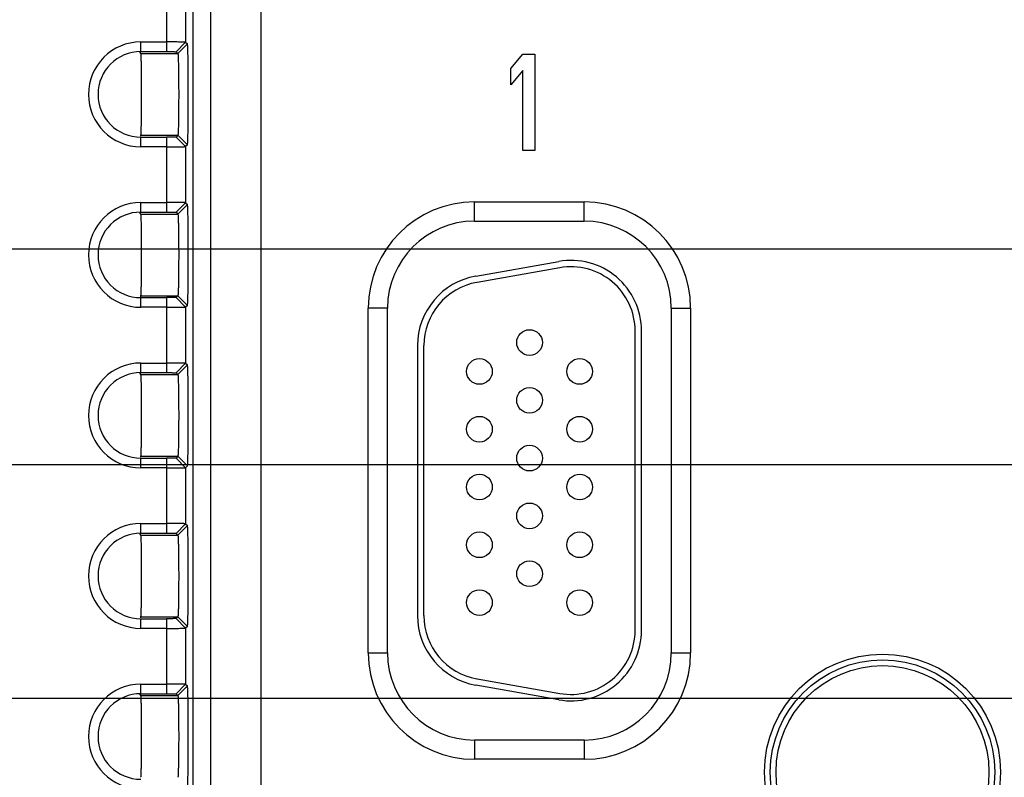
# Model space of a CAD drawing. Header units: inches. Extents: x 0 to 34, y 0 to 22.
# Tile 39 of 67: x 11.6 to 13.1, y 15.4 to 16.6. Entities that reach past the tile are written whole.
import ezdxf

# ---------------------------------------------------------------- set-up
doc = ezdxf.new("R2010")
doc.units = ezdxf.units.IN
doc.header["$LTSCALE"] = 1.87
doc.header["$MEASUREMENT"] = 0
doc.layers.get('0').update_dxf_attribs({"linetype": 'CONTINUOUS'})
doc.layers.add('DIMENSIONS', color=7, linetype='CONTINUOUS')
doc.styles.get("Standard").update_dxf_attribs({"font": 'txt', "width": 0.8})
doc.dimstyles.new('DIMSTYLE_1', dxfattribs={"dimtxt": 0.125, "dimasz": 0.18, "dimexe": 0.18, "dimexo": 0.0625, "dimgap": 0.09, "dimtad": 0, "dimtih": 1, "dimtoh": 1, "dimzin": 4, "dimdsep": 46, "dimtxsty": 'STANDARD', "dimblk": '_FILLED', "dimblk1": '_FILLED', "dimblk2": '_FILLED', "dimcen": 0.09, "dimadec": 0, "dimazin": 0, "dimtp": 0.01, "dimtm": 0.01, "dimtfac": 1, "dimtofl": 0, "dimtmove": 0, "dimatfit": 3, "dimldrblk": '_FILLED', "dimfxl": 1, "dimtolj": 1, "dimtzin": 4, "dimarcsym": 0})
doc.dimstyles.new('DIMSTYLE_2', dxfattribs={"dimtxt": 0.125, "dimasz": 0.18, "dimexe": 0.18, "dimexo": 0.0625, "dimgap": 0.09, "dimtad": 0, "dimtih": 1, "dimtoh": 1, "dimdec": 3, "dimzin": 4, "dimdsep": 46, "dimtxsty": 'STANDARD', "dimblk": '_FILLED', "dimblk1": '_FILLED', "dimblk2": '_FILLED', "dimcen": 0.09, "dimadec": 0, "dimazin": 0, "dimtp": 0.01, "dimtm": 0.01, "dimtfac": 1, "dimtdec": 3, "dimtofl": 0, "dimtmove": 0, "dimatfit": 3, "dimldrblk": '_FILLED', "dimfxl": 1, "dimtolj": 1, "dimtzin": 4, "dimarcsym": 0})

# ---------------------------------------------------------------- blocks, each defined once
blk = doc.blocks.new('*D26')
at = {"layer": 'DIMENSIONS', "color": 2, "linetype": 'CONTINUOUS'}
blk.add_line((19.0763, 15.455), (19.0763, 14.0749), dxfattribs=at)
at = {"layer": 'DIMENSIONS', "color": 2, "linetype": 'CONTINUOUS', "insert": (19.0138, 14.0124), "char_height": 0.125, "width": 1.325, "attachment_point": 3, "rotation": 90, "line_spacing_factor": 0.9}
blk.add_mtext('13.06{\\Ftxt.shx;\\W1.000000;\\H0.125000; }[331.8]', dxfattribs=at)
blk = doc.blocks.new('_FILLED')
at = {"color": 0, "linetype": 'BYBLOCK'}
blk.add_solid([(0, 0), (-1, 0.1736), (-1, -0.1736)], dxfattribs=at)
blk = doc.blocks.new('*D27')
at = {"layer": 'DIMENSIONS', "color": 2, "linetype": 'CONTINUOUS'}
blk.add_line((20.1763, 15.455), (20.1763, 14.0749), dxfattribs=at)
at = {"layer": 'DIMENSIONS', "color": 2, "linetype": 'CONTINUOUS', "insert": (20.1138, 14.0124), "char_height": 0.125, "width": 1.325, "attachment_point": 3, "rotation": 90, "line_spacing_factor": 0.9}
blk.add_mtext('14.16{\\Ftxt.shx;\\W1.000000;\\H0.125000; }[359.8]', dxfattribs=at)
blk = doc.blocks.new('*D32')
at = {"layer": 'DIMENSIONS', "color": 2, "linetype": 'CONTINUOUS'}
blk.add_line((11, 15.4936), (22.5948, 15.4936), dxfattribs=at)
at = {"layer": 'DIMENSIONS', "color": 2, "linetype": 'CONTINUOUS', "insert": (22.6573, 15.5561), "char_height": 0.125, "width": 1.225, "attachment_point": 1, "line_spacing_factor": 0.9}
blk.add_mtext('.731{\\Ftxt.shx;\\W1.000000;\\H0.125000; }[18.57]', dxfattribs=at)
blk = doc.blocks.new('*D33')
at = {"layer": 'DIMENSIONS', "color": 2, "linetype": 'CONTINUOUS'}
blk.add_line((10.9963, 15.8576), (22.5948, 15.8576), dxfattribs=at)
at = {"layer": 'DIMENSIONS', "color": 2, "linetype": 'CONTINUOUS', "insert": (22.6573, 15.9201), "char_height": 0.125, "width": 1.325, "attachment_point": 1, "line_spacing_factor": 0.9}
blk.add_mtext('1.095{\\Ftxt.shx;\\W1.000000;\\H0.125000; }[27.82]', dxfattribs=at)
blk = doc.blocks.new('*D34')
at = {"layer": 'DIMENSIONS', "color": 2, "linetype": 'CONTINUOUS'}
blk.add_line((11, 16.1936), (22.5948, 16.1936), dxfattribs=at)
at = {"layer": 'DIMENSIONS', "color": 2, "linetype": 'CONTINUOUS', "insert": (22.6573, 16.2561), "char_height": 0.125, "width": 1.325, "attachment_point": 1, "line_spacing_factor": 0.9}
blk.add_mtext('1.431{\\Ftxt.shx;\\W1.000000;\\H0.125000; }[36.35]', dxfattribs=at)
blk = doc.blocks.new('*D35')
at = {"layer": 'DIMENSIONS', "color": 2, "linetype": 'CONTINUOUS'}
blk.add_line((11.6309, 17.8466), (22.5948, 17.8466), dxfattribs=at)
at = {"layer": 'DIMENSIONS', "color": 2, "linetype": 'CONTINUOUS', "insert": (22.6573, 17.9091), "char_height": 0.125, "width": 1.325, "attachment_point": 1, "line_spacing_factor": 0.9}
blk.add_mtext('3.084{\\Ftxt.shx;\\W1.000000;\\H0.125000; }[78.34]', dxfattribs=at)

msp = doc.modelspace()

# ---------------------------------------------------------------- linework, layer by layer
at = {"color": 7, "linetype": 'CONTINUOUS'}
for p, q in [((11.8741, 18.1517), (11.8741, 14.8415)), ((11.9797, 18.0579), (11.9797, 14.9352)), ((11.9017, 17.98), (11.9017, 15.0132)), ((11.8328, 16.6175), (11.8328, 16.5007)), ((11.8628, 16.6027), (11.8628, 16.5154)), ((11.7929, 16.5007), (11.7929, 16.5157)), ((11.7929, 16.5157), (11.8328, 16.5157)), ((11.8478, 16.5004), (11.8628, 16.5154)), ((11.8506, 16.4977), (11.8656, 16.5127)), ((11.8628, 16.5154), (11.8656, 16.5127)), ((11.7919, 16.4992), (11.7929, 16.5007)), ((11.7926, 16.4977), (11.7919, 16.4992)), ((11.7926, 16.4977), (11.8506, 16.4977)), ((11.7929, 16.5007), (11.8328, 16.5007)), ((11.8478, 16.5004), (11.8506, 16.4977)), ((12.3694, 16.4743), (12.3881, 16.4966)), ((12.3881, 16.4966), (12.4069, 16.4966)), ((12.4069, 16.4966), (12.4069, 16.3466)), ((12.3694, 16.4487), (12.3694, 16.4743)), ((12.3881, 16.4711), (12.3694, 16.4487)), ((12.3881, 16.3466), (12.3881, 16.4711)), ((11.7929, 16.369), (11.7929, 16.3705)), ((11.7929, 16.3705), (11.8506, 16.3705)), ((11.7929, 16.3525), (11.7929, 16.3675)), ((11.7929, 16.3675), (11.8328, 16.3675)), ((11.8328, 16.3675), (11.8328, 16.2507)), ((11.8506, 16.3705), (11.8478, 16.3677)), ((11.8478, 16.3677), (11.8628, 16.3527)), ((11.8506, 16.3705), (11.8656, 16.3555)), ((11.8328, 16.3525), (11.7929, 16.3525)), ((11.8656, 16.3555), (11.8628, 16.3527)), ((11.8628, 16.3527), (11.8628, 16.2654)), ((12.4069, 16.3466), (12.3881, 16.3466)), ((11.7929, 16.2507), (11.7929, 16.2657)), ((11.7929, 16.2657), (11.8328, 16.2657)), ((11.8478, 16.2504), (11.8628, 16.2654)), ((11.8506, 16.2477), (11.8656, 16.2627)), ((11.8628, 16.2654), (11.8656, 16.2627)), ((12.3127, 16.2366), (12.3127, 16.2666)), ((12.3127, 16.2666), (12.4837, 16.2666)), ((12.4837, 16.2366), (12.4837, 16.2666)), ((11.7919, 16.2492), (11.7929, 16.2507)), ((11.7926, 16.2477), (11.7919, 16.2492)), ((11.7926, 16.2477), (11.8506, 16.2477)), ((11.7929, 16.2507), (11.8328, 16.2507)), ((11.8478, 16.2504), (11.8506, 16.2477)), ((12.3127, 16.2366), (12.4837, 16.2366)), ((12.3148, 16.1512), (12.4438, 16.1739)), ((12.4456, 16.1641), (12.3166, 16.1413)), ((11.7929, 16.119), (11.7929, 16.1205)), ((11.7929, 16.1205), (11.8506, 16.1205)), ((11.8506, 16.1205), (11.8478, 16.1177)), ((11.8506, 16.1205), (11.8656, 16.1055)), ((11.7929, 16.1025), (11.7929, 16.1175)), ((11.7929, 16.1175), (11.8328, 16.1175)), ((11.8328, 16.1175), (11.8328, 16.0007)), ((11.8478, 16.1177), (11.8628, 16.1027)), ((11.8656, 16.1055), (11.8628, 16.1027)), ((11.8628, 16.1027), (11.8628, 16.0154)), ((11.8328, 16.1025), (11.7929, 16.1025)), ((12.1472, 15.5641), (12.1472, 16.1011)), ((12.1772, 16.1011), (12.1472, 16.1011)), ((12.1772, 15.5641), (12.1772, 16.1011)), ((12.6192, 16.1011), (12.6192, 15.5641)), ((12.6192, 16.1011), (12.6492, 16.1011)), ((12.6492, 16.1011), (12.6492, 15.5641)), ((12.5629, 15.5996), (12.5629, 16.0656)), ((12.5729, 15.5996), (12.5729, 16.0656)), ((12.2239, 16.0428), (12.2239, 15.6223)), ((12.2339, 15.6223), (12.2339, 16.0428)), ((11.7929, 16.0007), (11.7929, 16.0157)), ((11.7929, 16.0157), (11.8328, 16.0157)), ((11.8478, 16.0004), (11.8628, 16.0154)), ((11.8506, 15.9977), (11.8656, 16.0127)), ((11.8628, 16.0154), (11.8656, 16.0127)), ((11.7919, 15.9992), (11.7929, 16.0007)), ((11.7926, 15.9977), (11.7919, 15.9992)), ((11.7926, 15.9977), (11.8506, 15.9977)), ((11.7929, 16.0007), (11.8328, 16.0007)), ((11.8478, 16.0004), (11.8506, 15.9977)), ((11.7929, 15.869), (11.7929, 15.8705)), ((11.7929, 15.8705), (11.8506, 15.8705)), ((11.7929, 15.8525), (11.7929, 15.8675)), ((11.7929, 15.8675), (11.8328, 15.8675)), ((11.8328, 15.8675), (11.8328, 15.7507)), ((11.8506, 15.8705), (11.8478, 15.8677)), ((11.8478, 15.8677), (11.8628, 15.8527)), ((11.8506, 15.8705), (11.8656, 15.8555)), ((11.8328, 15.8525), (11.7929, 15.8525)), ((11.8656, 15.8555), (11.8628, 15.8527)), ((11.8628, 15.8527), (11.8628, 15.7654)), ((11.7929, 15.7507), (11.7929, 15.7657)), ((11.7929, 15.7657), (11.8328, 15.7657)), ((11.8478, 15.7504), (11.8628, 15.7654)), ((11.8628, 15.7654), (11.8656, 15.7627)), ((11.7919, 15.7492), (11.7929, 15.7507)), ((11.7929, 15.7507), (11.8328, 15.7507)), ((11.8478, 15.7504), (11.8506, 15.7477)), ((11.8506, 15.7477), (11.8656, 15.7627)), ((11.7926, 15.7477), (11.7919, 15.7492)), ((11.7926, 15.7477), (11.8506, 15.7477)), ((11.7929, 15.619), (11.7929, 15.6205)), ((11.7929, 15.6205), (11.8506, 15.6205)), ((11.7929, 15.6025), (11.7929, 15.6175)), ((11.7929, 15.6175), (11.8328, 15.6175)), ((11.8328, 15.6175), (11.8328, 15.5007)), ((11.8506, 15.6205), (11.8478, 15.6177)), ((11.8478, 15.6177), (11.8628, 15.6027)), ((11.8506, 15.6205), (11.8656, 15.6055)), ((11.8328, 15.6025), (11.7929, 15.6025)), ((11.8656, 15.6055), (11.8628, 15.6027)), ((11.8628, 15.6027), (11.8628, 15.5154)), ((12.1472, 15.5641), (12.1772, 15.5641)), ((12.6192, 15.5641), (12.6492, 15.5641)), ((12.3166, 15.5239), (12.4456, 15.5011)), ((11.7929, 15.5007), (11.7929, 15.5157)), ((11.7929, 15.5157), (11.8328, 15.5157)), ((11.8478, 15.5004), (11.8628, 15.5154)), ((11.8506, 15.4977), (11.8656, 15.5127)), ((11.8628, 15.5154), (11.8656, 15.5127)), ((12.4438, 15.4913), (12.3148, 15.514)), ((11.7919, 15.4992), (11.7929, 15.5007)), ((11.7926, 15.4977), (11.7919, 15.4992)), ((11.7926, 15.4977), (11.8506, 15.4977)), ((11.7929, 15.5007), (11.8328, 15.5007)), ((11.8478, 15.5004), (11.8506, 15.4977)), ((12.3127, 15.4286), (12.3127, 15.3986)), ((12.4837, 15.4286), (12.3127, 15.4286)), ((12.4837, 15.4286), (12.4837, 15.3986)), ((12.4837, 15.3986), (12.3127, 15.3986))]:
    msp.add_line(p, q, dxfattribs=at)
for centre, radius in [((12.3984, 16.0476), 0.02), ((12.3204, 16.0026), 0.02), ((12.4764, 16.0026), 0.02), ((12.3984, 15.9576), 0.02), ((12.3204, 15.9126), 0.02), ((12.4764, 15.9126), 0.02), ((12.3984, 15.8676), 0.02), ((12.3204, 15.8226), 0.02), ((12.4764, 15.8226), 0.02), ((12.3984, 15.7776), 0.02), ((12.3204, 15.7326), 0.02), ((12.4764, 15.7326), 0.02), ((12.3984, 15.6876), 0.02), ((12.3204, 15.6426), 0.02), ((12.4764, 15.6426), 0.02), ((12.9482, 15.3786), 0.1838), ((12.9482, 15.3786), 0.1748), ((12.9482, 15.3786), 0.1658)]:
    msp.add_circle(centre, radius, dxfattribs=at)
for centre, radius, start, end in [((11.7929, 16.4341), 0.0816, 90, 270), ((11.7929, 16.4341), 0.0666, 90, 270), ((11.7929, 16.1841), 0.0816, 90, 270), ((12.3127, 16.1011), 0.1655, 90, 180), ((12.4837, 16.1011), 0.1655, 0, 90), ((11.7929, 16.1841), 0.0666, 90, 270), ((12.3127, 16.1011), 0.1355, 90, 180), ((12.4837, 16.1011), 0.1355, 0, 90), ((12.4629, 16.0656), 0.11, 0, 100), ((12.4629, 16.0656), 0.1, 0, 100), ((12.3339, 16.0428), 0.11, 100, 180), ((12.3339, 16.0428), 0.1, 100, 180), ((11.7929, 15.9341), 0.0816, 90, 270), ((11.7929, 15.9341), 0.0666, 90, 270), ((11.7929, 15.6841), 0.0816, 90, 270), ((11.7929, 15.6841), 0.0666, 90, 270), ((12.3339, 15.6223), 0.11, 180, 260), ((12.3339, 15.6223), 0.1, 180, 260), ((12.4629, 15.5996), 0.11, 260, 360), ((12.4629, 15.5996), 0.1, 260, 360), ((12.3127, 15.5641), 0.1655, 180, 270), ((12.3127, 15.5641), 0.1355, 180, 270), ((12.4837, 15.5641), 0.1655, 270, 360), ((12.4837, 15.5641), 0.1355, 270, 360), ((11.7929, 15.4341), 0.0816, 90, 270), ((11.7929, 15.4341), 0.0666, 90, 270)]:
    msp.add_arc(centre, radius, start, end, dxfattribs=at)
for points, knots in [([(11.8628, 16.5154), (11.8628, 16.5155), (11.8627, 16.5155), (11.8626, 16.5155), (11.8624, 16.5155), (11.862, 16.5155), (11.8613, 16.5155), (11.8603, 16.5155), (11.859, 16.5156), (11.8575, 16.5156), (11.8558, 16.5156), (11.853, 16.5156), (11.8491, 16.5157), (11.844, 16.5157), (11.8385, 16.5157), (11.8348, 16.5157), (11.8328, 16.5157)], [0, 0, 0, 0, 0.002087, 0.006534, 0.013324, 0.022429, 0.047449, 0.081328, 0.123799, 0.174574, 0.233169, 0.298973, 0.44975, 0.621813, 0.808039, 1, 1, 1, 1]), ([(11.8656, 16.3555), (11.8656, 16.3555), (11.8657, 16.3557), (11.8657, 16.3561), (11.8658, 16.3566), (11.8659, 16.3573), (11.8659, 16.3582), (11.866, 16.3597), (11.8661, 16.3621), (11.8662, 16.3654), (11.8663, 16.3694), (11.8665, 16.374), (11.8665, 16.3792), (11.8666, 16.3848), (11.8667, 16.3933), (11.8668, 16.4047), (11.8669, 16.4191), (11.8669, 16.4341), (11.8669, 16.4491), (11.8668, 16.4635), (11.8667, 16.4749), (11.8666, 16.4833), (11.8665, 16.489), (11.8665, 16.4942), (11.8663, 16.4988), (11.8662, 16.5027), (11.8661, 16.5061), (11.866, 16.5084), (11.8659, 16.51), (11.8659, 16.5109), (11.8658, 16.5116), (11.8657, 16.5121), (11.8657, 16.5125), (11.8656, 16.5126), (11.8656, 16.5127)], [0, 0, 0, 0, 0.001096, 0.00333, 0.00672, 0.011259, 0.01694, 0.02375, 0.040712, 0.062026, 0.087461, 0.116758, 0.149655, 0.185873, 0.22505, 0.310741, 0.403564, 0.499999, 0.596433, 0.689256, 0.774948, 0.814124, 0.850342, 0.883239, 0.912535, 0.93797, 0.959284, 0.976247, 0.983058, 0.988739, 0.993279, 0.996669, 0.998904, 1, 1, 1, 1]), ([(11.7926, 16.4977), (11.7926, 16.4976), (11.7927, 16.4975), (11.7927, 16.4972), (11.7928, 16.4968), (11.7928, 16.4962), (11.7929, 16.4955), (11.7929, 16.4943), (11.793, 16.4925), (11.7931, 16.4899), (11.7932, 16.4868), (11.7933, 16.4833), (11.7933, 16.4807), (11.7933, 16.4794)], [0, 0, 0, 0, 0.007957, 0.023422, 0.046496, 0.07715, 0.115325, 0.160957, 0.27431, 0.416421, 0.585815, 0.780879, 1, 1, 1, 1]), ([(11.8328, 16.5007), (11.8338, 16.5007), (11.8357, 16.5007), (11.8384, 16.5007), (11.841, 16.5007), (11.8432, 16.5006), (11.8448, 16.5006), (11.8459, 16.5006), (11.8466, 16.5005), (11.8471, 16.5005), (11.8475, 16.5005), (11.8477, 16.5005), (11.8478, 16.5005), (11.8478, 16.5004)], [0, 0, 0, 0, 0.191907, 0.378088, 0.550104, 0.700809, 0.825139, 0.875894, 0.918364, 0.952264, 0.977328, 0.9933, 1, 1, 1, 1]), ([(11.8506, 16.4977), (11.8506, 16.4977), (11.8507, 16.4975), (11.8507, 16.4972), (11.8508, 16.4968), (11.8509, 16.4962), (11.8509, 16.4955), (11.851, 16.4943), (11.8511, 16.4923), (11.8512, 16.4896), (11.8513, 16.4864), (11.8514, 16.4827), (11.8515, 16.4785), (11.8516, 16.4739), (11.8517, 16.4671), (11.8518, 16.4579), (11.8519, 16.4462), (11.8519, 16.4341), (11.8519, 16.422), (11.8518, 16.4103), (11.8517, 16.4011), (11.8516, 16.3942), (11.8515, 16.3897), (11.8515, 16.3855), (11.8513, 16.3818), (11.8512, 16.3785), (11.8511, 16.3758), (11.851, 16.3739), (11.8509, 16.3727), (11.8509, 16.372), (11.8508, 16.3714), (11.8507, 16.371), (11.8507, 16.3707), (11.8506, 16.3705), (11.8506, 16.3705)], [0, 0, 0, 0, 0.001139, 0.003394, 0.006798, 0.011348, 0.017035, 0.02385, 0.040817, 0.06213, 0.087558, 0.116845, 0.149732, 0.18594, 0.225106, 0.310777, 0.403583, 0.5, 0.596418, 0.689223, 0.774894, 0.81406, 0.850268, 0.883155, 0.912442, 0.937871, 0.959183, 0.97615, 0.982965, 0.988653, 0.993202, 0.996606, 0.998862, 1, 1, 1, 1]), ([(11.7933, 16.4794), (11.7934, 16.4745), (11.7936, 16.4637), (11.7937, 16.4468), (11.7937, 16.4318), (11.7937, 16.4196), (11.7936, 16.4108), (11.7935, 16.4025), (11.7934, 16.3948), (11.7933, 16.388), (11.7932, 16.383), (11.7931, 16.3794), (11.7931, 16.3772), (11.793, 16.3753), (11.7929, 16.3737), (11.7928, 16.3724), (11.7928, 16.3716), (11.7927, 16.3711), (11.7927, 16.3708), (11.7926, 16.3706), (11.7926, 16.3705), (11.7926, 16.3705)], [0, 0, 0, 0, 0.135987, 0.295804, 0.465853, 0.550197, 0.631677, 0.708515, 0.77911, 0.841927, 0.89558, 0.918648, 0.939048, 0.95666, 0.971374, 0.983119, 0.991834, 0.995038, 0.997465, 0.999113, 1, 1, 1, 1]), ([(11.8478, 16.3677), (11.8478, 16.3677), (11.8477, 16.3677), (11.8475, 16.3677), (11.8471, 16.3677), (11.8466, 16.3676), (11.8459, 16.3676), (11.8448, 16.3676), (11.8432, 16.3676), (11.841, 16.3675), (11.8384, 16.3675), (11.8357, 16.3675), (11.8338, 16.3675), (11.8328, 16.3675)], [0, 0, 0, 0, 0.006699, 0.022671, 0.047733, 0.081632, 0.124101, 0.174854, 0.299182, 0.449887, 0.621908, 0.808092, 1, 1, 1, 1]), ([(11.8328, 16.3525), (11.8348, 16.3525), (11.8385, 16.3525), (11.844, 16.3525), (11.8491, 16.3525), (11.853, 16.3525), (11.8558, 16.3526), (11.8575, 16.3526), (11.859, 16.3526), (11.8603, 16.3526), (11.8613, 16.3527), (11.862, 16.3527), (11.8624, 16.3527), (11.8626, 16.3527), (11.8627, 16.3527), (11.8628, 16.3527), (11.8628, 16.3527)], [0, 0, 0, 0, 0.191961, 0.378185, 0.550246, 0.701023, 0.766827, 0.825423, 0.876198, 0.918669, 0.95255, 0.97757, 0.986675, 0.993466, 0.997913, 1, 1, 1, 1]), ([(11.8628, 16.2654), (11.8628, 16.2655), (11.8627, 16.2655), (11.8626, 16.2655), (11.8624, 16.2655), (11.862, 16.2655), (11.8613, 16.2655), (11.8603, 16.2655), (11.859, 16.2656), (11.8575, 16.2656), (11.8558, 16.2656), (11.853, 16.2656), (11.8491, 16.2657), (11.844, 16.2657), (11.8385, 16.2657), (11.8348, 16.2657), (11.8328, 16.2657)], [0, 0, 0, 0, 0.002087, 0.006534, 0.013324, 0.022429, 0.047449, 0.081328, 0.123799, 0.174574, 0.233169, 0.298973, 0.44975, 0.621813, 0.808039, 1, 1, 1, 1]), ([(11.8656, 16.1055), (11.8656, 16.1055), (11.8657, 16.1057), (11.8657, 16.1061), (11.8658, 16.1066), (11.8659, 16.1073), (11.8659, 16.1082), (11.866, 16.1097), (11.8661, 16.1121), (11.8662, 16.1154), (11.8663, 16.1194), (11.8665, 16.124), (11.8665, 16.1292), (11.8666, 16.1348), (11.8667, 16.1433), (11.8668, 16.1547), (11.8669, 16.1691), (11.8669, 16.1841), (11.8669, 16.1991), (11.8668, 16.2135), (11.8667, 16.2249), (11.8666, 16.2333), (11.8665, 16.239), (11.8665, 16.2442), (11.8663, 16.2488), (11.8662, 16.2527), (11.8661, 16.2561), (11.866, 16.2584), (11.8659, 16.26), (11.8659, 16.2609), (11.8658, 16.2616), (11.8657, 16.2621), (11.8657, 16.2625), (11.8656, 16.2626), (11.8656, 16.2627)], [0, 0, 0, 0, 0.001096, 0.00333, 0.00672, 0.011259, 0.01694, 0.02375, 0.040712, 0.062026, 0.087461, 0.116758, 0.149655, 0.185873, 0.22505, 0.310741, 0.403564, 0.499999, 0.596433, 0.689256, 0.774948, 0.814124, 0.850342, 0.883239, 0.912535, 0.93797, 0.959284, 0.976247, 0.983058, 0.988739, 0.993279, 0.996669, 0.998904, 1, 1, 1, 1]), ([(11.7926, 16.2477), (11.7926, 16.2476), (11.7927, 16.2475), (11.7927, 16.2472), (11.7928, 16.2468), (11.7928, 16.2462), (11.7929, 16.2455), (11.7929, 16.2443), (11.793, 16.2425), (11.7931, 16.2399), (11.7932, 16.2368), (11.7933, 16.2333), (11.7933, 16.2307), (11.7933, 16.2294)], [0, 0, 0, 0, 0.007957, 0.023422, 0.046496, 0.07715, 0.115325, 0.160957, 0.27431, 0.416421, 0.585815, 0.780879, 1, 1, 1, 1]), ([(11.8328, 16.2507), (11.8338, 16.2507), (11.8357, 16.2507), (11.8384, 16.2507), (11.841, 16.2507), (11.8432, 16.2506), (11.8448, 16.2506), (11.8459, 16.2506), (11.8466, 16.2505), (11.8471, 16.2505), (11.8475, 16.2505), (11.8477, 16.2505), (11.8478, 16.2505), (11.8478, 16.2504)], [0, 0, 0, 0, 0.191907, 0.378088, 0.550104, 0.700809, 0.825139, 0.875894, 0.918364, 0.952264, 0.977328, 0.9933, 1, 1, 1, 1]), ([(11.8506, 16.2477), (11.8506, 16.2477), (11.8507, 16.2475), (11.8507, 16.2472), (11.8508, 16.2468), (11.8509, 16.2462), (11.8509, 16.2455), (11.851, 16.2443), (11.8511, 16.2423), (11.8512, 16.2396), (11.8513, 16.2364), (11.8514, 16.2327), (11.8515, 16.2285), (11.8516, 16.2239), (11.8517, 16.2171), (11.8518, 16.2079), (11.8519, 16.1962), (11.8519, 16.1841), (11.8519, 16.172), (11.8518, 16.1603), (11.8517, 16.1511), (11.8516, 16.1442), (11.8515, 16.1397), (11.8515, 16.1355), (11.8513, 16.1318), (11.8512, 16.1285), (11.8511, 16.1258), (11.851, 16.1239), (11.8509, 16.1227), (11.8509, 16.122), (11.8508, 16.1214), (11.8507, 16.121), (11.8507, 16.1207), (11.8506, 16.1205), (11.8506, 16.1205)], [0, 0, 0, 0, 0.001139, 0.003394, 0.006798, 0.011348, 0.017035, 0.02385, 0.040817, 0.06213, 0.087558, 0.116845, 0.149732, 0.18594, 0.225106, 0.310777, 0.403583, 0.5, 0.596418, 0.689223, 0.774894, 0.81406, 0.850268, 0.883155, 0.912442, 0.937871, 0.959183, 0.97615, 0.982965, 0.988653, 0.993202, 0.996606, 0.998862, 1, 1, 1, 1]), ([(11.7933, 16.2294), (11.7934, 16.2245), (11.7936, 16.2137), (11.7937, 16.1968), (11.7937, 16.1818), (11.7937, 16.1696), (11.7936, 16.1608), (11.7935, 16.1525), (11.7934, 16.1448), (11.7933, 16.138), (11.7932, 16.133), (11.7931, 16.1294), (11.7931, 16.1272), (11.793, 16.1253), (11.7929, 16.1237), (11.7928, 16.1224), (11.7928, 16.1216), (11.7927, 16.1211), (11.7927, 16.1208), (11.7926, 16.1206), (11.7926, 16.1205), (11.7926, 16.1205)], [0, 0, 0, 0, 0.135987, 0.295804, 0.465853, 0.550197, 0.631677, 0.708515, 0.77911, 0.841927, 0.89558, 0.918648, 0.939048, 0.95666, 0.971374, 0.983119, 0.991834, 0.995038, 0.997465, 0.999113, 1, 1, 1, 1]), ([(11.8478, 16.1177), (11.8478, 16.1177), (11.8477, 16.1177), (11.8475, 16.1177), (11.8471, 16.1177), (11.8466, 16.1176), (11.8459, 16.1176), (11.8448, 16.1176), (11.8432, 16.1176), (11.841, 16.1175), (11.8384, 16.1175), (11.8357, 16.1175), (11.8338, 16.1175), (11.8328, 16.1175)], [0, 0, 0, 0, 0.006699, 0.022671, 0.047733, 0.081632, 0.124101, 0.174854, 0.299182, 0.449887, 0.621908, 0.808092, 1, 1, 1, 1]), ([(11.8328, 16.1025), (11.8348, 16.1025), (11.8385, 16.1025), (11.844, 16.1025), (11.8491, 16.1025), (11.853, 16.1025), (11.8558, 16.1026), (11.8575, 16.1026), (11.859, 16.1026), (11.8603, 16.1026), (11.8613, 16.1027), (11.862, 16.1027), (11.8624, 16.1027), (11.8626, 16.1027), (11.8627, 16.1027), (11.8628, 16.1027), (11.8628, 16.1027)], [0, 0, 0, 0, 0.191961, 0.378185, 0.550246, 0.701023, 0.766827, 0.825423, 0.876198, 0.918669, 0.95255, 0.97757, 0.986675, 0.993466, 0.997913, 1, 1, 1, 1]), ([(11.8628, 16.0154), (11.8628, 16.0155), (11.8627, 16.0155), (11.8626, 16.0155), (11.8624, 16.0155), (11.862, 16.0155), (11.8613, 16.0155), (11.8603, 16.0155), (11.859, 16.0156), (11.8575, 16.0156), (11.8558, 16.0156), (11.853, 16.0156), (11.8491, 16.0157), (11.844, 16.0157), (11.8385, 16.0157), (11.8348, 16.0157), (11.8328, 16.0157)], [0, 0, 0, 0, 0.002087, 0.006534, 0.013324, 0.022429, 0.047449, 0.081328, 0.123799, 0.174574, 0.233169, 0.298973, 0.44975, 0.621813, 0.808039, 1, 1, 1, 1]), ([(11.8656, 15.8555), (11.8656, 15.8555), (11.8657, 15.8557), (11.8657, 15.8561), (11.8658, 15.8566), (11.8659, 15.8573), (11.8659, 15.8582), (11.866, 15.8597), (11.8661, 15.8621), (11.8662, 15.8654), (11.8663, 15.8694), (11.8665, 15.874), (11.8665, 15.8792), (11.8666, 15.8848), (11.8667, 15.8933), (11.8668, 15.9047), (11.8669, 15.9191), (11.8669, 15.9341), (11.8669, 15.9491), (11.8668, 15.9635), (11.8667, 15.9749), (11.8666, 15.9833), (11.8665, 15.989), (11.8665, 15.9942), (11.8663, 15.9988), (11.8662, 16.0027), (11.8661, 16.0061), (11.866, 16.0084), (11.8659, 16.01), (11.8659, 16.0109), (11.8658, 16.0116), (11.8657, 16.0121), (11.8657, 16.0125), (11.8656, 16.0126), (11.8656, 16.0127)], [0, 0, 0, 0, 0.001096, 0.00333, 0.00672, 0.011259, 0.01694, 0.02375, 0.040712, 0.062026, 0.087461, 0.116758, 0.149655, 0.185873, 0.22505, 0.310741, 0.403564, 0.499999, 0.596433, 0.689256, 0.774948, 0.814124, 0.850342, 0.883239, 0.912535, 0.93797, 0.959284, 0.976247, 0.983058, 0.988739, 0.993279, 0.996669, 0.998904, 1, 1, 1, 1]), ([(11.7926, 15.9977), (11.7926, 15.9976), (11.7927, 15.9975), (11.7927, 15.9972), (11.7928, 15.9968), (11.7928, 15.9962), (11.7929, 15.9955), (11.7929, 15.9943), (11.793, 15.9925), (11.7931, 15.9899), (11.7932, 15.9868), (11.7933, 15.9833), (11.7933, 15.9807), (11.7933, 15.9794)], [0, 0, 0, 0, 0.007957, 0.023422, 0.046496, 0.07715, 0.115325, 0.160957, 0.27431, 0.416421, 0.585815, 0.780879, 1, 1, 1, 1]), ([(11.8328, 16.0007), (11.8338, 16.0007), (11.8357, 16.0007), (11.8384, 16.0007), (11.841, 16.0007), (11.8432, 16.0006), (11.8448, 16.0006), (11.8459, 16.0006), (11.8466, 16.0005), (11.8471, 16.0005), (11.8475, 16.0005), (11.8477, 16.0005), (11.8478, 16.0005), (11.8478, 16.0004)], [0, 0, 0, 0, 0.191907, 0.378088, 0.550104, 0.700809, 0.825139, 0.875894, 0.918364, 0.952264, 0.977328, 0.9933, 1, 1, 1, 1]), ([(11.8506, 15.9977), (11.8506, 15.9977), (11.8507, 15.9975), (11.8507, 15.9972), (11.8508, 15.9968), (11.8509, 15.9962), (11.8509, 15.9955), (11.851, 15.9943), (11.8511, 15.9923), (11.8512, 15.9896), (11.8513, 15.9864), (11.8514, 15.9827), (11.8515, 15.9785), (11.8516, 15.9739), (11.8517, 15.9671), (11.8518, 15.9579), (11.8519, 15.9462), (11.8519, 15.9341), (11.8519, 15.922), (11.8518, 15.9103), (11.8517, 15.9011), (11.8516, 15.8942), (11.8515, 15.8897), (11.8515, 15.8855), (11.8513, 15.8818), (11.8512, 15.8785), (11.8511, 15.8758), (11.851, 15.8739), (11.8509, 15.8727), (11.8509, 15.872), (11.8508, 15.8714), (11.8507, 15.871), (11.8507, 15.8707), (11.8506, 15.8705), (11.8506, 15.8705)], [0, 0, 0, 0, 0.001139, 0.003394, 0.006798, 0.011348, 0.017035, 0.02385, 0.040817, 0.06213, 0.087558, 0.116845, 0.149732, 0.18594, 0.225106, 0.310777, 0.403583, 0.5, 0.596418, 0.689223, 0.774894, 0.81406, 0.850268, 0.883155, 0.912442, 0.937871, 0.959183, 0.97615, 0.982965, 0.988653, 0.993202, 0.996606, 0.998862, 1, 1, 1, 1]), ([(11.7933, 15.9794), (11.7934, 15.9745), (11.7936, 15.9637), (11.7937, 15.9468), (11.7937, 15.9318), (11.7937, 15.9196), (11.7936, 15.9108), (11.7935, 15.9025), (11.7934, 15.8948), (11.7933, 15.888), (11.7932, 15.883), (11.7931, 15.8794), (11.7931, 15.8772), (11.793, 15.8753), (11.7929, 15.8737), (11.7928, 15.8724), (11.7928, 15.8716), (11.7927, 15.8711), (11.7927, 15.8708), (11.7926, 15.8706), (11.7926, 15.8705), (11.7926, 15.8705)], [0, 0, 0, 0, 0.135987, 0.295804, 0.465853, 0.550197, 0.631677, 0.708515, 0.77911, 0.841927, 0.89558, 0.918648, 0.939048, 0.95666, 0.971374, 0.983119, 0.991834, 0.995038, 0.997465, 0.999113, 1, 1, 1, 1]), ([(11.8478, 15.8677), (11.8478, 15.8677), (11.8477, 15.8677), (11.8475, 15.8677), (11.8471, 15.8677), (11.8466, 15.8676), (11.8459, 15.8676), (11.8448, 15.8676), (11.8432, 15.8676), (11.841, 15.8675), (11.8384, 15.8675), (11.8357, 15.8675), (11.8338, 15.8675), (11.8328, 15.8675)], [0, 0, 0, 0, 0.006699, 0.022671, 0.047733, 0.081632, 0.124101, 0.174854, 0.299182, 0.449887, 0.621908, 0.808092, 1, 1, 1, 1]), ([(11.8328, 15.8525), (11.8348, 15.8525), (11.8385, 15.8525), (11.844, 15.8525), (11.8491, 15.8525), (11.853, 15.8525), (11.8558, 15.8526), (11.8575, 15.8526), (11.859, 15.8526), (11.8603, 15.8526), (11.8613, 15.8527), (11.862, 15.8527), (11.8624, 15.8527), (11.8626, 15.8527), (11.8627, 15.8527), (11.8628, 15.8527), (11.8628, 15.8527)], [0, 0, 0, 0, 0.191961, 0.378185, 0.550246, 0.701023, 0.766827, 0.825423, 0.876198, 0.918669, 0.95255, 0.97757, 0.986675, 0.993466, 0.997913, 1, 1, 1, 1]), ([(11.8628, 15.7654), (11.8628, 15.7655), (11.8627, 15.7655), (11.8626, 15.7655), (11.8624, 15.7655), (11.862, 15.7655), (11.8613, 15.7655), (11.8603, 15.7655), (11.859, 15.7656), (11.8575, 15.7656), (11.8558, 15.7656), (11.853, 15.7656), (11.8491, 15.7657), (11.844, 15.7657), (11.8385, 15.7657), (11.8348, 15.7657), (11.8328, 15.7657)], [0, 0, 0, 0, 0.002087, 0.006534, 0.013324, 0.022429, 0.047449, 0.081328, 0.123799, 0.174574, 0.233169, 0.298973, 0.44975, 0.621813, 0.808039, 1, 1, 1, 1]), ([(11.8328, 15.7507), (11.8338, 15.7507), (11.8357, 15.7507), (11.8384, 15.7507), (11.841, 15.7507), (11.8432, 15.7506), (11.8448, 15.7506), (11.8459, 15.7506), (11.8466, 15.7505), (11.8471, 15.7505), (11.8475, 15.7505), (11.8477, 15.7505), (11.8478, 15.7505), (11.8478, 15.7504)], [0, 0, 0, 0, 0.191907, 0.378088, 0.550104, 0.700809, 0.825139, 0.875894, 0.918364, 0.952264, 0.977328, 0.9933, 1, 1, 1, 1]), ([(11.8656, 15.6055), (11.8656, 15.6055), (11.8657, 15.6057), (11.8657, 15.6061), (11.8658, 15.6066), (11.8659, 15.6073), (11.8659, 15.6082), (11.866, 15.6097), (11.8661, 15.6121), (11.8662, 15.6154), (11.8663, 15.6194), (11.8665, 15.624), (11.8665, 15.6292), (11.8666, 15.6348), (11.8667, 15.6433), (11.8668, 15.6547), (11.8669, 15.6691), (11.8669, 15.6841), (11.8669, 15.6991), (11.8668, 15.7135), (11.8667, 15.7249), (11.8666, 15.7333), (11.8665, 15.739), (11.8665, 15.7442), (11.8663, 15.7488), (11.8662, 15.7527), (11.8661, 15.7561), (11.866, 15.7584), (11.8659, 15.76), (11.8659, 15.7609), (11.8658, 15.7616), (11.8657, 15.7621), (11.8657, 15.7625), (11.8656, 15.7626), (11.8656, 15.7627)], [0, 0, 0, 0, 0.001096, 0.00333, 0.00672, 0.011259, 0.01694, 0.02375, 0.040712, 0.062026, 0.087461, 0.116758, 0.149655, 0.185873, 0.22505, 0.310741, 0.403564, 0.499999, 0.596433, 0.689256, 0.774948, 0.814124, 0.850342, 0.883239, 0.912535, 0.93797, 0.959284, 0.976247, 0.983058, 0.988739, 0.993279, 0.996669, 0.998904, 1, 1, 1, 1]), ([(11.7926, 15.7477), (11.7926, 15.7476), (11.7927, 15.7475), (11.7927, 15.7472), (11.7928, 15.7468), (11.7928, 15.7462), (11.7929, 15.7455), (11.7929, 15.7443), (11.793, 15.7425), (11.7931, 15.7399), (11.7932, 15.7368), (11.7933, 15.7333), (11.7933, 15.7307), (11.7933, 15.7294)], [0, 0, 0, 0, 0.007957, 0.023422, 0.046496, 0.07715, 0.115325, 0.160957, 0.27431, 0.416421, 0.585815, 0.780879, 1, 1, 1, 1]), ([(11.8506, 15.7477), (11.8506, 15.7477), (11.8507, 15.7475), (11.8507, 15.7472), (11.8508, 15.7468), (11.8509, 15.7462), (11.8509, 15.7455), (11.851, 15.7443), (11.8511, 15.7423), (11.8512, 15.7396), (11.8513, 15.7364), (11.8514, 15.7327), (11.8515, 15.7285), (11.8516, 15.7239), (11.8517, 15.7171), (11.8518, 15.7079), (11.8519, 15.6962), (11.8519, 15.6841), (11.8519, 15.672), (11.8518, 15.6603), (11.8517, 15.6511), (11.8516, 15.6442), (11.8515, 15.6397), (11.8515, 15.6355), (11.8513, 15.6318), (11.8512, 15.6285), (11.8511, 15.6258), (11.851, 15.6239), (11.8509, 15.6227), (11.8509, 15.622), (11.8508, 15.6214), (11.8507, 15.621), (11.8507, 15.6207), (11.8506, 15.6205), (11.8506, 15.6205)], [0, 0, 0, 0, 0.001139, 0.003394, 0.006798, 0.011348, 0.017035, 0.02385, 0.040817, 0.06213, 0.087558, 0.116845, 0.149732, 0.18594, 0.225106, 0.310777, 0.403583, 0.5, 0.596418, 0.689223, 0.774894, 0.81406, 0.850268, 0.883155, 0.912442, 0.937871, 0.959183, 0.97615, 0.982965, 0.988653, 0.993202, 0.996606, 0.998862, 1, 1, 1, 1]), ([(11.7933, 15.7294), (11.7934, 15.7245), (11.7936, 15.7137), (11.7937, 15.6968), (11.7937, 15.6818), (11.7937, 15.6696), (11.7936, 15.6608), (11.7935, 15.6525), (11.7934, 15.6448), (11.7933, 15.638), (11.7932, 15.633), (11.7931, 15.6294), (11.7931, 15.6272), (11.793, 15.6253), (11.7929, 15.6237), (11.7928, 15.6224), (11.7928, 15.6216), (11.7927, 15.6211), (11.7927, 15.6208), (11.7926, 15.6206), (11.7926, 15.6205), (11.7926, 15.6205)], [0, 0, 0, 0, 0.135987, 0.295804, 0.465853, 0.550197, 0.631677, 0.708515, 0.77911, 0.841927, 0.89558, 0.918648, 0.939048, 0.95666, 0.971374, 0.983119, 0.991834, 0.995038, 0.997465, 0.999113, 1, 1, 1, 1]), ([(11.8478, 15.6177), (11.8478, 15.6177), (11.8477, 15.6177), (11.8475, 15.6177), (11.8471, 15.6177), (11.8466, 15.6176), (11.8459, 15.6176), (11.8448, 15.6176), (11.8432, 15.6176), (11.841, 15.6175), (11.8384, 15.6175), (11.8357, 15.6175), (11.8338, 15.6175), (11.8328, 15.6175)], [0, 0, 0, 0, 0.006699, 0.022671, 0.047733, 0.081632, 0.124101, 0.174854, 0.299182, 0.449887, 0.621908, 0.808092, 1, 1, 1, 1]), ([(11.8328, 15.6025), (11.8348, 15.6025), (11.8385, 15.6025), (11.844, 15.6025), (11.8491, 15.6025), (11.853, 15.6025), (11.8558, 15.6026), (11.8575, 15.6026), (11.859, 15.6026), (11.8603, 15.6026), (11.8613, 15.6027), (11.862, 15.6027), (11.8624, 15.6027), (11.8626, 15.6027), (11.8627, 15.6027), (11.8628, 15.6027), (11.8628, 15.6027)], [0, 0, 0, 0, 0.191961, 0.378185, 0.550246, 0.701023, 0.766827, 0.825423, 0.876198, 0.918669, 0.95255, 0.97757, 0.986675, 0.993466, 0.997913, 1, 1, 1, 1]), ([(11.8628, 15.5154), (11.8628, 15.5155), (11.8627, 15.5155), (11.8626, 15.5155), (11.8624, 15.5155), (11.862, 15.5155), (11.8613, 15.5155), (11.8603, 15.5155), (11.859, 15.5156), (11.8575, 15.5156), (11.8558, 15.5156), (11.853, 15.5156), (11.8491, 15.5157), (11.844, 15.5157), (11.8385, 15.5157), (11.8348, 15.5157), (11.8328, 15.5157)], [0, 0, 0, 0, 0.002087, 0.006534, 0.013324, 0.022429, 0.047449, 0.081328, 0.123799, 0.174574, 0.233169, 0.298973, 0.44975, 0.621813, 0.808039, 1, 1, 1, 1]), ([(11.8656, 15.3555), (11.8656, 15.3555), (11.8657, 15.3557), (11.8657, 15.3561), (11.8658, 15.3566), (11.8659, 15.3573), (11.8659, 15.3582), (11.866, 15.3597), (11.8661, 15.3621), (11.8662, 15.3654), (11.8663, 15.3694), (11.8665, 15.374), (11.8665, 15.3792), (11.8666, 15.3848), (11.8667, 15.3933), (11.8668, 15.4047), (11.8669, 15.4191), (11.8669, 15.4341), (11.8669, 15.4491), (11.8668, 15.4635), (11.8667, 15.4749), (11.8666, 15.4833), (11.8665, 15.489), (11.8665, 15.4942), (11.8663, 15.4988), (11.8662, 15.5027), (11.8661, 15.5061), (11.866, 15.5084), (11.8659, 15.51), (11.8659, 15.5109), (11.8658, 15.5116), (11.8657, 15.5121), (11.8657, 15.5125), (11.8656, 15.5126), (11.8656, 15.5127)], [0, 0, 0, 0, 0.001097, 0.003333, 0.006726, 0.01127, 0.016955, 0.02377, 0.040739, 0.062056, 0.08749, 0.116784, 0.149677, 0.185893, 0.225069, 0.310759, 0.403579, 0.500011, 0.596443, 0.689263, 0.774953, 0.814129, 0.850346, 0.883241, 0.912537, 0.937971, 0.959285, 0.976248, 0.983058, 0.988739, 0.99328, 0.99667, 0.998904, 1, 1, 1, 1]), ([(11.7926, 15.4977), (11.7926, 15.4976), (11.7927, 15.4975), (11.7927, 15.4972), (11.7928, 15.4968), (11.7928, 15.4962), (11.7929, 15.4955), (11.7929, 15.4943), (11.793, 15.4925), (11.7931, 15.4899), (11.7932, 15.4868), (11.7933, 15.4833), (11.7933, 15.4807), (11.7933, 15.4794)], [0, 0, 0, 0, 0.007957, 0.023422, 0.046496, 0.07715, 0.115325, 0.160957, 0.27431, 0.416421, 0.585815, 0.780879, 1, 1, 1, 1]), ([(11.8328, 15.5007), (11.8338, 15.5007), (11.8357, 15.5007), (11.8384, 15.5007), (11.841, 15.5007), (11.8432, 15.5006), (11.8448, 15.5006), (11.8459, 15.5006), (11.8466, 15.5005), (11.8471, 15.5005), (11.8475, 15.5005), (11.8477, 15.5005), (11.8478, 15.5005), (11.8478, 15.5004)], [0, 0, 0, 0, 0.191907, 0.378088, 0.550104, 0.700809, 0.825139, 0.875894, 0.918364, 0.952264, 0.977328, 0.9933, 1, 1, 1, 1]), ([(11.8506, 15.4977), (11.8506, 15.4977), (11.8507, 15.4975), (11.8507, 15.4972), (11.8508, 15.4968), (11.8509, 15.4962), (11.8509, 15.4955), (11.851, 15.4943), (11.8511, 15.4923), (11.8512, 15.4896), (11.8513, 15.4864), (11.8515, 15.4827), (11.8515, 15.4785), (11.8516, 15.4739), (11.8517, 15.4671), (11.8518, 15.4579), (11.8519, 15.4462), (11.8519, 15.4341), (11.8519, 15.422), (11.8518, 15.4103), (11.8517, 15.4011), (11.8516, 15.3942), (11.8515, 15.3897), (11.8514, 15.3855), (11.8513, 15.3818), (11.8512, 15.3785), (11.8511, 15.3758), (11.851, 15.3739), (11.8509, 15.3727), (11.8509, 15.372), (11.8508, 15.3714), (11.8507, 15.371), (11.8507, 15.3707), (11.8506, 15.3705), (11.8506, 15.3705)], [0, 0, 0, 0, 0.001138, 0.003394, 0.006798, 0.011347, 0.017035, 0.02385, 0.040817, 0.062129, 0.087558, 0.116844, 0.149732, 0.18594, 0.225106, 0.310776, 0.403582, 0.5, 0.596417, 0.689223, 0.774893, 0.81406, 0.850268, 0.883155, 0.912442, 0.93787, 0.959183, 0.97615, 0.982965, 0.988652, 0.993202, 0.996606, 0.998861, 1, 1, 1, 1]), ([(11.7933, 15.4794), (11.7934, 15.4745), (11.7936, 15.4637), (11.7937, 15.4468), (11.7937, 15.4318), (11.7937, 15.4196), (11.7936, 15.4108), (11.7935, 15.4025), (11.7934, 15.3948), (11.7933, 15.388), (11.7932, 15.383), (11.7931, 15.3794), (11.7931, 15.3772), (11.793, 15.3753), (11.7929, 15.3737), (11.7928, 15.3724), (11.7928, 15.3716), (11.7927, 15.3711), (11.7927, 15.3708), (11.7926, 15.3706), (11.7926, 15.3705), (11.7926, 15.3705)], [0, 0, 0, 0, 0.135987, 0.295804, 0.465853, 0.550197, 0.631677, 0.708515, 0.77911, 0.841927, 0.89558, 0.918648, 0.939048, 0.95666, 0.971374, 0.983119, 0.991834, 0.995038, 0.997465, 0.999113, 1, 1, 1, 1])]:
    msp.add_open_spline(points, degree=3, knots=knots, dxfattribs=at)

# ---------------------------------------------------------------- dimensions: what is measured, and where the dimension line sits
at = {"layer": 'DIMENSIONS', "color": 2, "linetype": 'CONTINUOUS'}
for feature_location, offset, dtype, origin, dimstyle, picture, middle in [((11.6309, 17.8466), (10.9639, 0), 0, (11.5684, 14.7624), 'DIMSTYLE_2', '*D35', (23.3198, 17.8466)), ((11, 16.1936), (11.5949, 0), 0, (10.9375, 14.7624), 'DIMSTYLE_2', '*D34', (23.3198, 16.1936)), ((10.9963, 15.8576), (11.5985, 0), 0, (10.9338, 14.7624), 'DIMSTYLE_2', '*D33', (23.3198, 15.8576)), ((11, 15.4936), (11.5949, 0), 0, (10.9375, 14.7624), 'DIMSTYLE_2', '*D32', (23.2698, 15.4936)), ((19.0763, 15.455), (0, -1.3802), 1, (6.0123, 15.5175), 'DIMSTYLE_1', '*D26', (19.2107, 13.0817)), ((20.1763, 15.455), (0, -1.3802), 1, (6.0123, 15.5175), 'DIMSTYLE_1', '*D27', (20.3107, 13.0817))]:
    dim = msp.add_ordinate_dim(feature_location=feature_location, offset=offset, dtype=dtype, origin=origin, dimstyle=dimstyle, dxfattribs=at)
    dim.commit()
    dim.dimension.update_dxf_attribs({"geometry": picture, "text_midpoint": middle})

doc.saveas('drawing.dxf')
